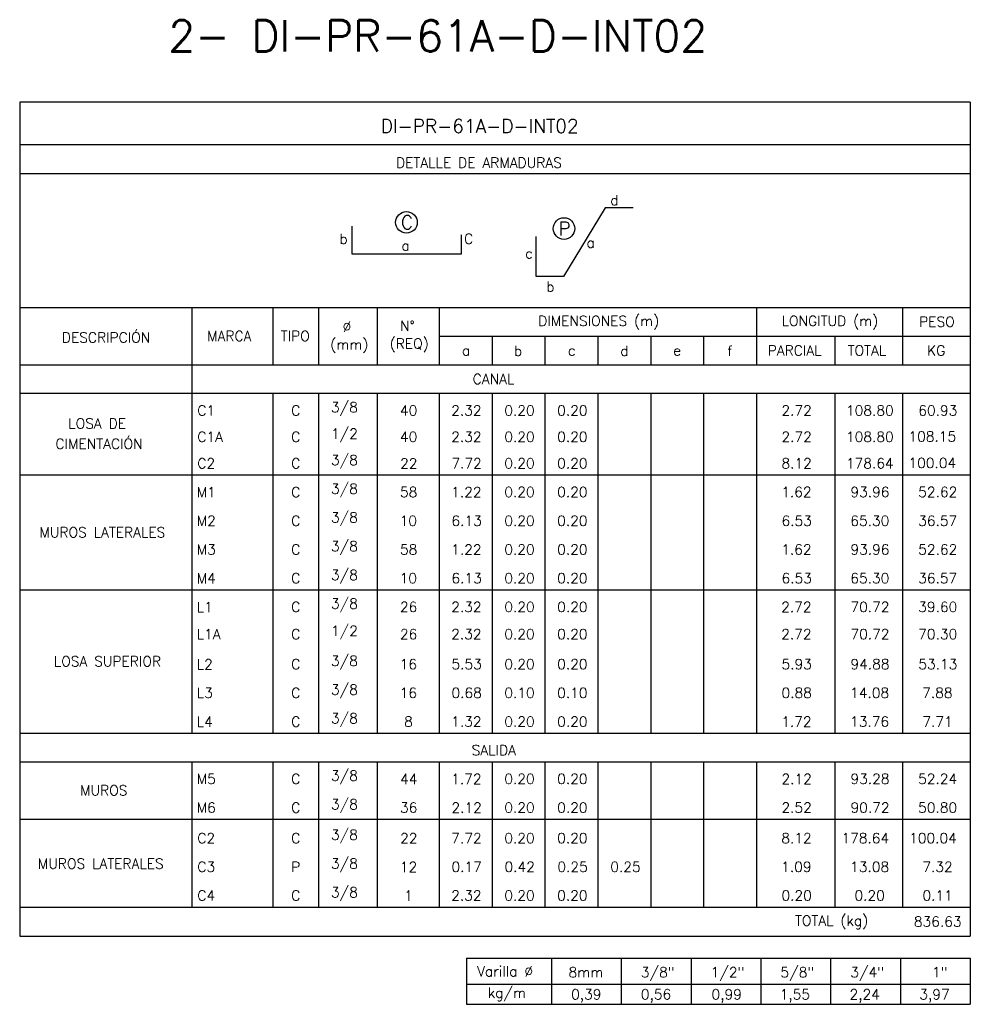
# Model space of a CAD drawing. Header units: metres. Extents: x -344 to 326, y 129 to 266.
# Tile 2 of 16: x -312 to -286, y 160 to 186. Entities that reach past the tile are written whole.
import ezdxf
from ezdxf.enums import TextEntityAlignment as Align

# ---------------------------------------------------------------- set-up
doc = ezdxf.new("R2010")
doc.units = ezdxf.units.M
for name, color, linetype in [('XREF-SE-CUADROS DE DESPIECE - HUAURA_PQT4$0$21', 3, 'Continuous'), ('XREF-SE-CUADROS DE DESPIECE - HUAURA_PQT4$0$21C', 3, 'Continuous'), ('XREF-SE-CUADROS DE DESPIECE - HUAURA_PQT4$0$23', 2, 'Continuous'), ('XREF-SE-CUADROS DE DESPIECE - HUAURA_PQT4$0$S-ANNO-TEXT', 7, 'Continuous'), ('XREF-SE-CUADROS DE DESPIECE - HUAURA_PQT4$0$S-LNWK-0006', 1, 'Continuous')]:
    doc.layers.add(name, color=color, linetype=linetype)
doc.styles.add('XREF-SE-CUADROS DE DESPIECE - HUAURA_PQT4$0$ROMANS-SP', font='romans.shx', dxfattribs={"width": 0.7})
doc.styles.add('XREF-SE-CUADROS DE DESPIECE - HUAURA_PQT4$0$TEGEPSA 100', font='romans.shx')

# ---------------------------------------------------------------- blocks, each defined once
blk = doc.blocks.new('XREF-SE-CUADROS DE DESPIECE - HUAURA_PQT4')
at = {"color": 3}
for p, q in [((-223.826, 72.91), (-223.826, 71.379)), ((-221.66, 72.91), (-221.66, 71.379)), ((-220.447, 72.91), (-220.447, 71.379)), ((-218.877, 72.91), (-218.877, 71.379)), ((-217.227, 72.91), (-217.227, 71.379)), ((-208.761, 72.91), (-208.761, 71.379)), ((-204.865, 72.91), (-204.865, 71.379)), ((-217.227, 72.14), (-203.057, 72.14)), ((-215.816, 72.14), (-215.816, 71.379)), ((-214.405, 72.14), (-214.405, 71.379)), ((-212.994, 72.14), (-212.994, 71.379)), ((-211.583, 72.14), (-211.583, 71.379)), ((-210.172, 72.14), (-210.172, 71.379)), ((-206.674, 72.14), (-206.674, 71.379)), ((-228.416, 71.379), (-203.057, 71.379)), ((-223.826, 71.379), (-223.826, 61.551)), ((-228.416, 70.617), (-203.057, 70.617)), ((-221.66, 70.617), (-221.66, 61.551)), ((-220.447, 70.617), (-220.447, 61.551)), ((-218.877, 70.617), (-218.877, 61.551)), ((-217.227, 70.617), (-217.227, 61.551)), ((-215.816, 70.617), (-215.816, 61.551)), ((-214.405, 70.617), (-214.405, 61.551)), ((-212.994, 70.617), (-212.994, 61.551)), ((-211.583, 70.617), (-211.583, 61.551)), ((-210.172, 70.617), (-210.172, 61.551)), ((-208.761, 70.617), (-208.761, 61.551)), ((-206.674, 70.617), (-206.674, 64.61)), ((-204.865, 70.617), (-204.865, 61.551)), ((-228.416, 68.441), (-203.057, 68.441)), ((-228.416, 65.377), (-203.057, 65.377)), ((-206.674, 64.61), (-206.674, 61.551)), ((-228.416, 61.551), (-223.826, 61.551)), ((-223.826, 61.551), (-203.057, 61.551)), ((-228.416, 60.789), (-203.057, 60.789)), ((-223.826, 60.789), (-223.826, 56.911)), ((-221.66, 60.789), (-221.66, 56.911)), ((-220.447, 60.789), (-220.447, 56.911)), ((-218.877, 60.789), (-218.877, 56.911)), ((-217.227, 60.789), (-217.227, 56.911)), ((-215.816, 60.789), (-215.816, 56.911)), ((-214.405, 60.789), (-214.405, 56.911)), ((-212.994, 60.789), (-212.994, 56.911)), ((-211.583, 60.789), (-211.583, 56.911)), ((-210.172, 60.789), (-210.172, 56.911)), ((-208.761, 60.789), (-208.761, 56.911)), ((-206.674, 60.789), (-206.674, 56.911)), ((-204.865, 60.789), (-204.865, 56.911)), ((-228.416, 59.257), (-203.057, 59.257)), ((-228.416, 56.911), (-203.057, 56.911))]:
    blk.add_line(p, q, dxfattribs=at)
at = {"layer": 'XREF-SE-CUADROS DE DESPIECE - HUAURA_PQT4$0$21'}
for p, q in [((-214.233, 55.546), (-214.233, 54.318)), ((-212.37, 55.546), (-212.37, 54.318)), ((-210.507, 55.546), (-210.507, 54.318)), ((-208.645, 55.546), (-208.645, 54.318)), ((-206.782, 55.546), (-206.782, 54.318)), ((-204.919, 55.546), (-204.919, 54.318)), ((-216.498, 54.858), (-203.057, 54.858))]:
    blk.add_line(p, q, dxfattribs=at)
at = {"layer": 'XREF-SE-CUADROS DE DESPIECE - HUAURA_PQT4$0$21C'}
for centre in [(-218.098, 75.177), (-213.895, 75.012)]:
    blk.add_circle(centre, 0.288, dxfattribs=at)
at = {"layer": 'XREF-SE-CUADROS DE DESPIECE - HUAURA_PQT4$0$23'}
for p, q in [((-228.416, 78.38), (-228.416, 56.137)), ((-203.057, 78.38), (-203.057, 56.137)), ((-228.416, 72.91), (-203.057, 72.91)), ((-228.416, 56.137), (-203.057, 56.137)), ((-216.498, 55.546), (-216.498, 54.318)), ((-216.498, 55.546), (-203.057, 55.546)), ((-216.498, 55.546), (-216.498, 54.318)), ((-203.057, 55.546), (-203.057, 54.318)), ((-216.498, 54.318), (-203.057, 54.318))]:
    blk.add_line(p, q, dxfattribs=at)
for points in [[(-203.057, 78.38), (-228.416, 78.38)], [(-203.057, 77.244), (-228.416, 77.244)], [(-203.057, 76.474), (-228.416, 76.474)]]:
    blk.add_lwpolyline(points, dxfattribs=at)
at = {"layer": 'XREF-SE-CUADROS DE DESPIECE - HUAURA_PQT4$0$S-LNWK-0006', "flags": 128}
blk.add_lwpolyline([(-212.047, 75.568), (-212.8, 75.568), (-213.905, 73.731), (-214.642, 73.731), (-214.642, 74.798)], dxfattribs=at)
at = {"layer": 'XREF-SE-CUADROS DE DESPIECE - HUAURA_PQT4$0$S-LNWK-0006'}
blk.add_lwpolyline([(-216.64, 74.848), (-216.64, 74.338, -0.414214), (-216.654, 74.325), (-219.549, 74.325), (-219.549, 75.076)], format="xyb", dxfattribs=at)
at = {"style": 'XREF-SE-CUADROS DE DESPIECE - HUAURA_PQT4$0$TEGEPSA 100'}
for s, p in [('Ø', (-219.803, 72.259)), ('N°', (-218.269, 72.282)), ('DIMENSIONES (m)', (-214.583, 72.413)), ('LONGITUD (m)', (-208.09, 72.413)), ('PESO', (-204.421, 72.391)), ('DESCRIPCIÓN', (-227.291, 71.971)), ('MARCA', (-223.414, 72.01)), ('TIPO', (-221.453, 72.01)), ('(mm)', (-220.131, 71.785)), ('(REQ)', (-218.544, 71.808)), ('a', (-216.618, 71.626)), ('b', (-215.229, 71.617)), ('c', (-213.792, 71.626)), ('d', (-212.394, 71.617)), ('e', (-210.983, 71.626)), ('f', (-209.537, 71.615)), ('PARCIAL', (-208.461, 71.625)), ('TOTAL', (-206.33, 71.625)), ('KG', (-204.208, 71.625)), (' 3/8', (-220.297, 70.11)), ('C1', (-223.677, 70.023)), ('C', (-221.171, 70.023)), ('40', (-218.27, 70.023)), ('2.32', (-216.905, 70.023)), ('0.20', (-215.488, 70.023)), ('0.20', (-214.077, 70.023)), ('2.72', (-208.094, 70.023)), ('108.80', (-206.372, 70.023)), ('60.93', (-204.444, 70.023)), ('LOSA DE', (-227.12, 69.678)), (' 1/2', (-220.297, 69.406)), ('CIMENTACIÓN', (-227.462, 69.133)), ('C1A', (-223.677, 69.319)), ('C', (-221.171, 69.319)), ('40', (-218.27, 69.32)), ('2.32', (-216.905, 69.32)), ('0.20', (-215.488, 69.32)), ('0.20', (-214.077, 69.32)), ('2.72', (-208.094, 69.32)), ('108.80', (-206.372, 69.32)), ('108.15', (-204.706, 69.33)), ('C2', (-223.677, 68.613)), ('C', (-221.171, 68.613)), (' 3/8', (-220.297, 68.701)), ('22', (-218.268, 68.61)), ('7.72', (-216.9, 68.614)), ('0.20', (-215.488, 68.614)), ('0.20', (-214.077, 68.614)), ('8.12', (-208.095, 68.614)), ('178.64', (-206.374, 68.614)), ('100.04', (-204.706, 68.625)), ('M1', (-223.693, 67.845)), ('C', (-221.171, 67.847)), (' 3/8', (-220.297, 67.935)), ('58', (-218.27, 67.848)), ('1.22', (-216.905, 67.846)), ('0.20', (-215.488, 67.848)), ('0.20', (-214.077, 67.848)), ('1.62', (-208.1, 67.848)), ('93.96', (-206.255, 67.848)), ('52.62', (-204.445, 67.848)), ('M2', (-223.693, 67.079)), ('C', (-221.171, 67.081)), (' 3/8', (-220.297, 67.168)), ('10', (-218.279, 67.082)), ('6.13', (-216.897, 67.082)), ('0.20', (-215.488, 67.082)), ('0.20', (-214.077, 67.082)), ('6.53', (-208.093, 67.082)), ('65.30', (-206.258, 67.082)), ('36.57', (-204.447, 67.082)), ('MUROS LATERALES', (-227.888, 66.774)), ('M3', (-223.693, 66.316)), ('C', (-221.171, 66.315)), (' 3/8', (-220.297, 66.402)), ('58', (-218.27, 66.316)), ('1.22', (-216.905, 66.313)), ('0.20', (-215.488, 66.316)), ('0.20', (-214.077, 66.316)), ('1.62', (-208.1, 66.316)), ('93.96', (-206.255, 66.316)), ('52.62', (-204.445, 66.316)), ('M4', (-223.693, 65.547)), ('C', (-221.171, 65.549)), (' 3/8', (-220.297, 65.636)), ('10', (-218.279, 65.549)), ('6.13', (-216.897, 65.549)), ('0.20', (-215.488, 65.549)), ('0.20', (-214.077, 65.549)), ('6.53', (-208.093, 65.549)), ('65.30', (-206.258, 65.549)), ('36.57', (-204.447, 65.549)), (' 3/8', (-220.297, 64.87)), ('L1', (-223.693, 64.779)), ('C', (-221.171, 64.783)), ('26', (-218.272, 64.783)), ('2.32', (-216.905, 64.783)), ('0.20', (-215.488, 64.783)), ('0.20', (-214.077, 64.783)), ('2.72', (-208.1, 64.781)), ('70.72', (-206.254, 64.783)), ('39.60', (-204.445, 64.783)), (' 1/2', (-220.297, 64.144)), ('L1A', (-223.693, 64.054)), ('C', (-221.171, 64.057)), ('26', (-218.272, 64.058)), ('2.32', (-216.905, 64.058)), ('0.20', (-215.488, 64.058)), ('0.20', (-214.077, 64.058)), ('2.72', (-208.1, 64.056)), ('70.72', (-206.254, 64.058)), ('70.30', (-204.445, 64.058)), ('LOSA SUPERIOR', (-227.503, 63.332)), (' 3/8', (-220.297, 63.343)), ('L2', (-223.693, 63.252)), ('C', (-221.171, 63.256)), ('16', (-218.278, 63.256)), ('5.53', (-216.897, 63.256)), ('0.20', (-215.488, 63.256)), ('0.20', (-214.077, 63.256)), ('5.93', (-208.092, 63.256)), ('94.88', (-206.254, 63.256)), ('53.13', (-204.443, 63.256)), (' 3/8', (-220.297, 62.577)), ('L3', (-223.693, 62.49)), ('C', (-221.171, 62.489)), ('16', (-218.278, 62.49)), ('0.68', (-216.898, 62.49)), ('0.10', (-215.488, 62.49)), ('0.10', (-214.077, 62.49)), ('0.88', (-208.093, 62.49)), ('14.08', (-206.264, 62.49)), ('7.88', (-204.34, 62.49)), ('L4', (-223.693, 61.721)), ('C', (-221.171, 61.723)), (' 3/8', (-220.297, 61.811)), ('8', (-218.16, 61.724)), ('1.32', (-216.905, 61.724)), ('0.20', (-215.488, 61.724)), ('0.20', (-214.077, 61.724)), ('1.72', (-208.1, 61.722)), ('13.76', (-206.264, 61.724)), ('7.71', (-204.337, 61.722)), ('M5', (-223.693, 60.196)), ('C', (-221.171, 60.195)), (' 3/8', (-220.297, 60.283)), ('44', (-218.267, 60.193)), ('1.72', (-216.905, 60.194)), ('0.20', (-215.488, 60.196)), ('0.20', (-214.077, 60.196)), ('2.12', (-208.094, 60.194)), ('93.28', (-206.254, 60.196)), ('52.24', (-204.45, 60.196)), ('MUROS', (-226.803, 59.889)), ('M6', (-223.693, 59.43)), ('C', (-221.171, 59.429)), (' 3/8', (-220.297, 59.516)), ('36', (-218.27, 59.43)), ('2.12', (-216.899, 59.428)), ('0.20', (-215.488, 59.43)), ('0.20', (-214.077, 59.43)), ('2.52', (-208.094, 59.43)), ('90.72', (-206.251, 59.43)), ('50.80', (-204.449, 59.43)), ('C2', (-223.677, 58.615)), ('C', (-221.171, 58.615)), (' 3/8', (-220.297, 58.703)), ('22', (-218.268, 58.612)), ('7.72', (-216.902, 58.616)), ('0.20', (-215.488, 58.616)), ('0.20', (-214.077, 58.616)), ('8.12', (-208.098, 58.616)), ('178.64', (-206.495, 58.616)), ('100.04', (-204.69, 58.616)), ('MUROS LATERALES', (-227.93, 57.935)), ('C3', (-223.677, 57.85)), ('P', (-221.172, 57.847)), (' 3/8', (-220.297, 57.936)), ('12', (-218.274, 57.846)), ('0.17', (-216.897, 57.85)), ('0.42', (-215.483, 57.85)), ('0.25', (-214.072, 57.85)), ('0.25', (-212.661, 57.85)), ('1.09', (-208.102, 57.85)), ('13.08', (-206.264, 57.85)), ('7.32', (-204.337, 57.85)), ('C4', (-223.677, 57.083)), ('C', (-221.171, 57.083)), (' 3/8', (-220.297, 57.17)), ('1', (-218.159, 57.081)), ('2.32', (-216.905, 57.084)), ('0.20', (-215.488, 57.084)), ('0.20', (-214.077, 57.084)), ('0.20', (-208.094, 57.084)), ('0.20', (-206.147, 57.084)), ('0.11', (-204.333, 57.084))]:
    blk.add_text(s, height=0.27, dxfattribs=at).set_placement(p)
at = {"layer": 'Defpoints', "style": 'XREF-SE-CUADROS DE DESPIECE - HUAURA_PQT4$0$ROMANS-SP'}
blk.add_text('2- DI-PR-61A-D-INT02', height=0.83433, dxfattribs=at).set_placement((-224.451, 79.735))
at = {"layer": 'XREF-SE-CUADROS DE DESPIECE - HUAURA_PQT4$0$23', "style": 'XREF-SE-CUADROS DE DESPIECE - HUAURA_PQT4$0$TEGEPSA 100'}
for s, p in [('CANAL', (-216.331, 70.863)), ('SALIDA', (-216.358, 60.962)), ('TOTAL (kg)', (-207.735, 56.414)), ('836.63', (-204.561, 56.389))]:
    blk.add_text(s, height=0.27, dxfattribs=at).set_placement(p)
at = {"layer": 'XREF-SE-CUADROS DE DESPIECE - HUAURA_PQT4$0$S-ANNO-TEXT', "color": 4, "style": 'XREF-SE-CUADROS DE DESPIECE - HUAURA_PQT4$0$TEGEPSA 100'}
blk.add_text('DI-PR-61A-D-INT02', height=0.36233, dxfattribs=at).set_placement((-218.785, 77.564))
at = {"layer": 'XREF-SE-CUADROS DE DESPIECE - HUAURA_PQT4$0$S-ANNO-TEXT', "style": 'XREF-SE-CUADROS DE DESPIECE - HUAURA_PQT4$0$TEGEPSA 100'}
for s, height, p in [('DETALLE DE ARMADURAS', 0.27006, (-218.374, 76.635)), ('Varilla %%C', 0.27, (-216.213, 55.062)), ('8mm', 0.27, (-213.773, 55.037)), ('3/8"', 0.27, (-211.845, 55.037)), ('1/2"', 0.27, (-209.982, 55.037)), ('5/8"', 0.27, (-208.12, 55.037)), ('3/4"', 0.27, (-206.257, 55.037)), ('1"', 0.27, (-204.078, 55.037)), ('kg/m', 0.27, (-215.927, 54.492)), ('0,39', 0.27, (-213.706, 54.447)), ('0,56', 0.27, (-211.844, 54.447)), ('0,99', 0.27, (-209.959, 54.447)), ('1,55', 0.27, (-208.141, 54.447)), ('2,24', 0.27, (-206.278, 54.447)), ('3,97', 0.27, (-204.416, 54.447))]:
    blk.add_text(s, height=height, dxfattribs=at).set_placement(p)
for s, p in [('d', (-212.439, 75.636)), ('b', (-219.665, 74.604)), ('C', (-216.319, 74.604)), ('c', (-214.724, 74.214)), ('b', (-214.148, 73.329))]:
    blk.add_text(s, height=0.27, dxfattribs=at).set_placement(p, align=Align.RIGHT)
for s, height, p in [('C', 0.362, (-218.084, 74.995)), ('P', 0.362, (-213.881, 74.83)), ('a', 0.27, (-218.121, 74.424)), ('a', 0.27, (-213.185, 74.501))]:
    blk.add_text(s, height=height, dxfattribs=at).set_placement(p, align=Align.CENTER)

msp = doc.modelspace()

# ---------------------------------------------------------------- block references
msp.add_blockref('XREF-SE-CUADROS DE DESPIECE - HUAURA_PQT4', (-83.359, 105.83))

doc.saveas('drawing.dxf')
